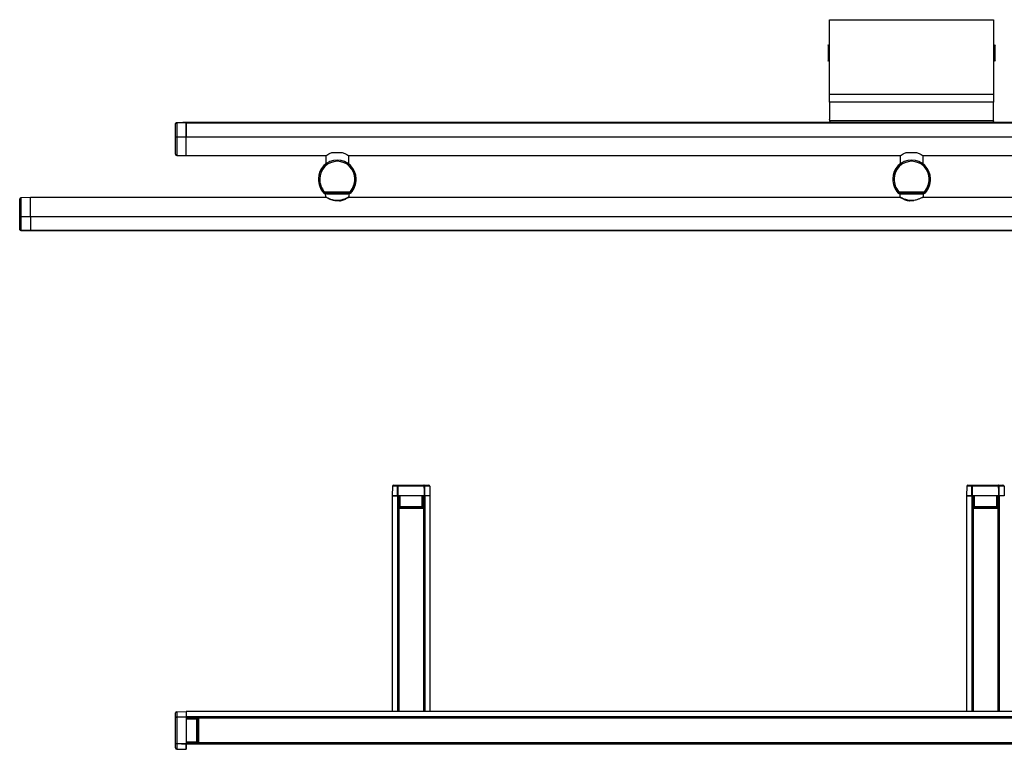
# Model space of a CAD drawing. Header units: millimetres. Extents: x 1218 to 2350, y 1510 to 2611.
# Tile 2 of 3: x 1218 to 1818, y 2167 to 2611. Entities that reach past the tile are written whole.
import ezdxf

# ---------------------------------------------------------------- set-up
doc = ezdxf.new("R2010")
doc.units = ezdxf.units.MM
doc.header["$LTSCALE"] = 10

msp = doc.modelspace()

# ---------------------------------------------------------------- linework, layer by layer
at = {"color": 7, "linetype": 'Continuous', "lineweight": 25}
for p, q in [((1711.41, 2565.72), (1711.41, 2611.07)), ((1711.41, 2611.07), (1811.41, 2611.07)), ((1811.41, 2611.07), (1811.41, 2565.72)), ((1710.51, 2595.77), (1710.51, 2585.77)), ((1711.41, 2594.57), (1711.03, 2594.57)), ((1711.03, 2586.97), (1711.03, 2594.57)), ((1811.79, 2594.57), (1811.41, 2594.57)), ((1811.79, 2594.57), (1811.79, 2589.31)), ((1812.31, 2588.85), (1812.31, 2595.77)), ((1711.03, 2586.97), (1711.41, 2586.97)), ((1811.41, 2586.97), (1811.79, 2586.97)), ((1811.79, 2589.31), (1811.79, 2586.97)), ((1812.31, 2585.77), (1812.31, 2588.85)), ((1711.41, 2565.72), (1811.41, 2565.72)), ((1711.41, 2560.9), (1711.41, 2565.72)), ((1811.41, 2565.72), (1811.41, 2560.9)), ((1811.41, 2560.9), (1711.41, 2560.9)), ((1711.41, 2560.9), (1711.41, 2550.37)), ((1811.41, 2550.37), (1811.41, 2560.9)), ((1711.53, 2549.41), (1711.42, 2550.26)), ((1811.29, 2549.41), (1811.4, 2550.26)), ((1312.91, 2539.79), (1312.91, 2547.65)), ((1313.6, 2548.35), (1319.41, 2548.46)), ((1313.6, 2548.29), (1313.6, 2539.79)), ((1319.41, 2548.46), (1324.49, 2548.37)), ((1319.41, 2548.39), (1319.41, 2539.79)), ((1711.85, 2548.37), (1319.41, 2548.37)), ((1319.41, 2548.28), (2343.41, 2548.28)), ((1319.41, 2539.79), (1319.41, 2548.28)), ((1326.41, 2548.46), (1711.85, 2548.46)), ((1326.41, 2548.37), (1326.41, 2548.46)), ((1811.29, 2549.41), (1711.53, 2549.41)), ((1711.55, 2549.15), (1711.53, 2549.41)), ((1711.53, 2549.41), (1711.55, 2549.15)), ((1711.74, 2548.78), (1711.55, 2549.15)), ((1711.85, 2548.37), (1711.85, 2548.77)), ((1711.85, 2548.37), (1712.01, 2548.37)), ((1810.82, 2548.37), (1712.01, 2548.37)), ((1810.98, 2548.37), (1810.82, 2548.37)), ((1810.98, 2548.37), (1810.98, 2548.77)), ((1810.98, 2548.46), (2336.41, 2548.46)), ((2343.41, 2548.37), (1810.98, 2548.37)), ((1811.27, 2549.15), (1811.09, 2548.78)), ((1811.29, 2549.41), (1811.27, 2549.15)), ((1312.91, 2529.09), (1312.91, 2539.79)), ((1312.91, 2539.79), (1313.6, 2539.79)), ((1313.6, 2539.79), (1319.41, 2539.79)), ((1313.6, 2539.79), (1313.6, 2528.39)), ((1319.41, 2539.79), (2343.41, 2539.79)), ((1319.41, 2528.29), (1319.41, 2539.79)), ((1313.6, 2528.39), (1319.41, 2528.29)), ((1319.41, 2528.29), (1404.49, 2528.29)), ((1404.41, 2528.23), (1404.41, 2523.68)), ((1408.41, 2530.18), (1414.41, 2530.18)), ((1418.33, 2528.29), (1754.49, 2528.29)), ((1418.41, 2523.68), (1418.41, 2528.23)), ((1754.41, 2528.23), (1754.41, 2523.68)), ((1758.41, 2530.18), (1764.41, 2530.18)), ((1768.33, 2528.29), (2104.49, 2528.29)), ((1768.41, 2523.68), (1768.41, 2528.23)), ((1404.41, 2523.68), (1405.09, 2523.68)), ((1407.41, 2524.89), (1407.41, 2524.86)), ((1415.41, 2524.86), (1415.41, 2524.87)), ((1417.74, 2523.68), (1418.41, 2523.68)), ((1754.41, 2523.68), (1755.09, 2523.68)), ((1757.41, 2524.89), (1757.41, 2524.86)), ((1765.41, 2524.86), (1765.41, 2524.87)), ((1767.74, 2523.68), (1768.41, 2523.68)), ((1400.01, 2514.08), (1399.91, 2514.08)), ((1400.71, 2514.08), (1400.01, 2514.08)), ((1422.11, 2514.08), (1422.81, 2514.08)), ((1422.81, 2514.08), (1422.91, 2514.08)), ((1750.01, 2514.08), (1749.91, 2514.08)), ((1750.71, 2514.08), (1750.01, 2514.08)), ((1772.11, 2514.08), (1772.81, 2514.08)), ((1772.81, 2514.08), (1772.91, 2514.08)), ((1224.41, 2502.74), (1218.6, 2502.64)), ((1218.6, 2502.64), (1218.6, 2491.24)), ((1404.65, 2502.74), (1224.41, 2502.74)), ((1224.41, 2491.24), (1224.41, 2502.74)), ((1404.55, 2505.41), (1403.31, 2505.41)), ((1419.46, 2505.51), (1403.36, 2505.51)), ((1403.59, 2506.21), (1419.23, 2506.21)), ((1403.66, 2504.91), (1403.69, 2505.41)), ((1404.86, 2504.91), (1403.66, 2504.91)), ((1404.16, 2504.91), (1404.19, 2503.2)), ((1418.27, 2505.41), (1404.55, 2505.41)), ((1404.86, 2505.41), (1404.86, 2504.91)), ((1404.86, 2504.91), (1417.96, 2504.91)), ((1417.96, 2504.91), (1417.96, 2505.41)), ((1419.16, 2504.91), (1417.96, 2504.91)), ((1754.68, 2502.74), (1418.14, 2502.74)), ((1419.51, 2505.41), (1418.27, 2505.41)), ((1418.63, 2503.22), (1418.66, 2504.91)), ((1419.13, 2505.41), (1419.16, 2504.91)), ((1754.55, 2505.41), (1753.31, 2505.41)), ((1769.46, 2505.51), (1753.36, 2505.51)), ((1753.59, 2506.21), (1769.23, 2506.21)), ((1753.66, 2504.91), (1753.69, 2505.41)), ((1754.86, 2504.91), (1753.66, 2504.91)), ((1754.16, 2504.91), (1754.19, 2503.22)), ((1754.19, 2503.22), (1754.19, 2503.2)), ((1768.27, 2505.41), (1754.55, 2505.41)), ((1754.86, 2505.41), (1754.86, 2504.91)), ((1754.86, 2504.91), (1767.96, 2504.91)), ((1767.96, 2504.91), (1767.96, 2505.41)), ((1769.16, 2504.91), (1767.96, 2504.91)), ((2248.41, 2502.74), (1768.03, 2502.74)), ((1769.51, 2505.41), (1768.27, 2505.41)), ((1768.63, 2503.2), (1768.66, 2504.91)), ((1769.13, 2505.41), (1769.16, 2504.91)), ((1217.91, 2491.24), (1217.91, 2501.94)), ((1410.06, 2501.1), (1412.76, 2501.1)), ((1412.7, 2500.71), (1410.13, 2500.71)), ((1760.06, 2501.1), (1762.76, 2501.1)), ((1762.7, 2500.71), (1760.13, 2500.71)), ((1217.91, 2491.24), (1218.6, 2491.24)), ((1217.91, 2483.37), (1217.91, 2491.24)), ((1218.6, 2491.24), (1224.41, 2491.24)), ((1218.6, 2491.24), (1218.6, 2482.74)), ((1224.41, 2491.24), (2248.41, 2491.24)), ((1224.41, 2491.24), (1224.41, 2482.75)), ((1224.41, 2491.24), (1224.41, 2482.64)), ((1224.41, 2482.57), (1218.6, 2482.67)), ((1224.41, 2482.75), (2248.41, 2482.75)), ((1224.41, 2482.66), (2248.41, 2482.66)), ((1229.49, 2482.66), (1224.41, 2482.57)), ((1231.91, 2482.66), (1231.91, 2482.57)), ((1231.91, 2482.57), (2240.91, 2482.57)), ((1445.01, 2326.88), (1444.91, 2321.07)), ((1448.21, 2326.88), (1445.01, 2326.88)), ((1445.71, 2327.57), (1448.59, 2327.57)), ((1464.46, 2326.88), (1448.36, 2326.88)), ((1448.59, 2327.57), (1464.23, 2327.57)), ((1464.23, 2327.57), (1467.11, 2327.57)), ((1467.81, 2326.88), (1464.61, 2326.88)), ((1467.81, 2326.88), (1467.91, 2321.07)), ((1795.01, 2326.88), (1794.91, 2321.07)), ((1798.21, 2326.88), (1795.01, 2326.88)), ((1795.71, 2327.57), (1798.59, 2327.57)), ((1814.46, 2326.88), (1798.36, 2326.88)), ((1798.59, 2327.57), (1814.23, 2327.57)), ((1814.23, 2327.57), (1817.11, 2327.57)), ((1817.81, 2326.88), (1814.61, 2326.88)), ((1817.81, 2326.88), (1817.91, 2321.07)), ((1444.91, 2321.07), (1444.91, 2189.57)), ((1444.91, 2321.07), (1448.07, 2321.07)), ((1448.16, 2321.07), (1444.91, 2321.07)), ((1448.07, 2321.07), (1448.07, 2189.57)), ((1449.55, 2321.07), (1448.31, 2321.07)), ((1448.51, 2321.07), (1448.51, 2189.57)), ((1448.71, 2313.57), (1448.71, 2321.07)), ((1448.71, 2321.07), (1448.71, 2313.57)), ((1448.71, 2321.07), (1448.71, 2313.57)), ((1448.8, 2321.07), (1448.92, 2314.56)), ((1448.86, 2317.75), (1448.86, 2313.57)), ((1448.86, 2317.06), (1448.87, 2317.06)), ((1448.88, 2316.57), (1448.86, 2316.57)), ((1463.27, 2321.07), (1449.55, 2321.07)), ((1449.55, 2321.07), (1449.55, 2314.56)), ((1464.51, 2321.07), (1463.27, 2321.07)), ((1463.27, 2314.56), (1463.27, 2321.07)), ((1463.91, 2314.56), (1464.02, 2321.07)), ((1463.96, 2316.57), (1463.94, 2316.57)), ((1463.95, 2317.06), (1463.96, 2317.06)), ((1463.96, 2317.75), (1463.96, 2313.57)), ((1464.11, 2321.07), (1464.11, 2313.57)), ((1464.11, 2321.07), (1464.11, 2313.57)), ((1464.11, 2321.07), (1464.11, 2313.57)), ((1464.31, 2321.07), (1464.31, 2189.57)), ((1464.66, 2321.07), (1464.51, 2321.07)), ((1467.91, 2321.07), (1464.66, 2321.07)), ((1467.91, 2321.07), (1464.75, 2321.07)), ((1464.75, 2321.07), (1464.75, 2189.57)), ((1467.91, 2321.07), (1467.91, 2189.57)), ((1798.16, 2321.07), (1794.91, 2321.07)), ((1794.91, 2321.07), (1794.91, 2189.57)), ((1794.91, 2321.07), (1798.07, 2321.07)), ((1798.07, 2321.07), (1798.07, 2189.57)), ((1799.55, 2321.07), (1798.31, 2321.07)), ((1798.51, 2321.07), (1798.51, 2189.57)), ((1798.71, 2313.57), (1798.71, 2321.07)), ((1798.71, 2321.07), (1798.71, 2313.57)), ((1798.71, 2321.07), (1798.71, 2313.57)), ((1798.8, 2321.07), (1798.92, 2314.56)), ((1798.86, 2317.75), (1798.86, 2313.57)), ((1798.86, 2317.06), (1798.87, 2317.06)), ((1798.88, 2316.57), (1798.86, 2316.57)), ((1813.27, 2321.07), (1799.55, 2321.07)), ((1799.55, 2321.07), (1799.55, 2314.56)), ((1814.51, 2321.07), (1813.27, 2321.07)), ((1813.27, 2314.56), (1813.27, 2321.07)), ((1813.91, 2314.56), (1814.02, 2321.07)), ((1813.96, 2316.57), (1813.94, 2316.57)), ((1813.95, 2317.06), (1813.96, 2317.06)), ((1813.96, 2317.75), (1813.96, 2313.57)), ((1814.11, 2321.07), (1814.11, 2313.57)), ((1814.11, 2321.07), (1814.11, 2313.57)), ((1814.11, 2321.07), (1814.11, 2313.57)), ((1814.31, 2321.07), (1814.31, 2189.57)), ((1814.66, 2321.07), (1814.51, 2321.07)), ((1817.91, 2321.07), (1814.66, 2321.07)), ((1817.91, 2321.07), (1814.75, 2321.07)), ((1814.75, 2321.07), (1814.75, 2189.57)), ((1448.66, 2313.57), (1448.66, 2189.57)), ((1448.66, 2313.57), (1448.86, 2313.57)), ((1448.86, 2313.57), (1463.96, 2313.57)), ((1448.86, 2313.57), (1448.86, 2189.57)), ((1448.92, 2314.56), (1449.55, 2314.56)), ((1449.55, 2314.07), (1449.42, 2314.07)), ((1449.55, 2314.56), (1463.27, 2314.56)), ((1449.55, 2314.07), (1449.55, 2314.56)), ((1463.27, 2314.07), (1449.55, 2314.07)), ((1450.66, 2314.07), (1450.66, 2313.57)), ((1450.86, 2314.07), (1450.86, 2313.57)), ((1451.03, 2314.07), (1451.04, 2313.61)), ((1451.04, 2313.57), (1451.04, 2313.61)), ((1451.1, 2314.07), (1451.1, 2313.57)), ((1451.54, 2313.59), (1451.53, 2314.07)), ((1452.77, 2313.59), (1451.54, 2313.59)), ((1451.54, 2313.59), (1451.54, 2313.57)), ((1452.77, 2313.59), (1452.77, 2314.07)), ((1460.05, 2314.07), (1460.05, 2313.59)), ((1461.28, 2313.59), (1460.05, 2313.59)), ((1461.3, 2314.07), (1461.28, 2313.59)), ((1461.28, 2313.57), (1461.28, 2313.59)), ((1461.72, 2314.07), (1461.72, 2313.57)), ((1461.78, 2313.61), (1461.79, 2314.07)), ((1461.78, 2313.61), (1461.78, 2313.57)), ((1461.96, 2314.07), (1461.96, 2313.57)), ((1462.16, 2314.07), (1462.16, 2313.57)), ((1463.27, 2314.07), (1463.27, 2314.56)), ((1463.27, 2314.56), (1463.91, 2314.56)), ((1463.41, 2314.07), (1463.27, 2314.07)), ((1464.16, 2313.57), (1463.96, 2313.57)), ((1463.96, 2313.57), (1463.96, 2189.57)), ((1464.16, 2189.57), (1464.16, 2313.57)), ((1798.66, 2313.57), (1798.66, 2189.57)), ((1798.66, 2313.57), (1798.86, 2313.57)), ((1798.86, 2313.57), (1813.96, 2313.57)), ((1798.86, 2313.57), (1798.86, 2189.57)), ((1798.92, 2314.56), (1799.55, 2314.56)), ((1799.55, 2314.07), (1799.42, 2314.07)), ((1799.55, 2314.56), (1813.27, 2314.56)), ((1799.55, 2314.07), (1799.55, 2314.56)), ((1813.27, 2314.07), (1799.55, 2314.07)), ((1800.66, 2314.07), (1800.66, 2313.57)), ((1800.86, 2314.07), (1800.86, 2313.57)), ((1801.03, 2314.07), (1801.04, 2313.61)), ((1801.04, 2313.57), (1801.04, 2313.61)), ((1801.1, 2314.07), (1801.1, 2313.57)), ((1801.54, 2313.59), (1801.53, 2314.07)), ((1802.77, 2313.59), (1801.54, 2313.59)), ((1801.54, 2313.59), (1801.54, 2313.57)), ((1802.77, 2313.59), (1802.77, 2314.07)), ((1810.05, 2314.07), (1810.05, 2313.59)), ((1811.28, 2313.59), (1810.05, 2313.59)), ((1811.3, 2314.07), (1811.28, 2313.59)), ((1811.28, 2313.57), (1811.28, 2313.59)), ((1811.72, 2314.07), (1811.72, 2313.57)), ((1811.78, 2313.61), (1811.79, 2314.07)), ((1811.78, 2313.61), (1811.78, 2313.57)), ((1811.96, 2314.07), (1811.96, 2313.57)), ((1812.16, 2314.07), (1812.16, 2313.57)), ((1813.27, 2314.07), (1813.27, 2314.56)), ((1813.27, 2314.56), (1813.91, 2314.56)), ((1813.41, 2314.07), (1813.27, 2314.07)), ((1814.16, 2313.57), (1813.96, 2313.57)), ((1813.96, 2313.57), (1813.96, 2189.57)), ((1814.16, 2189.57), (1814.16, 2313.57)), ((1312.91, 2185.89), (1312.91, 2188.77)), ((1312.91, 2170.24), (1312.91, 2185.89)), ((1313.6, 2189.46), (1319.41, 2189.57)), ((1313.6, 2189.46), (1313.6, 2186.27)), ((1313.6, 2186.12), (1313.6, 2170.02)), ((2093.41, 2189.57), (1319.41, 2189.57)), ((1319.41, 2189.57), (1319.41, 2186.41)), ((1319.41, 2189.57), (1319.41, 2186.31)), ((2093.41, 2186.41), (1319.41, 2186.41)), ((1319.41, 2186.31), (1319.41, 2186.16)), ((1319.41, 2186.16), (1319.41, 2184.92)), ((2093.41, 2185.97), (1319.41, 2185.97)), ((1319.41, 2185.77), (1326.91, 2185.77)), ((1326.91, 2185.77), (1319.41, 2185.77)), ((1325.92, 2185.56), (1319.41, 2185.67)), ((1319.41, 2184.92), (1319.41, 2171.21)), ((1325.92, 2184.92), (1319.41, 2184.92)), ((1326.91, 2185.62), (1322.73, 2185.62)), ((1323.42, 2185.6), (1323.42, 2185.62)), ((1323.91, 2185.62), (1323.91, 2185.6)), ((1325.92, 2184.92), (1325.92, 2185.56)), ((1325.92, 2171.21), (1325.92, 2184.92)), ((1326.41, 2184.92), (1325.92, 2184.92)), ((1326.41, 2185.06), (1326.41, 2184.92)), ((1326.41, 2184.92), (1326.41, 2171.21)), ((2085.91, 2185.82), (1326.91, 2185.82)), ((1326.91, 2185.82), (1326.91, 2185.62)), ((2085.91, 2185.62), (1326.91, 2185.62)), ((1326.91, 2185.62), (1326.91, 2170.52)), ((1326.91, 2183.82), (1326.41, 2183.82)), ((1326.91, 2183.62), (1326.41, 2183.62)), ((1326.87, 2183.44), (1326.41, 2183.44)), ((1326.41, 2182.95), (1326.89, 2182.94)), ((1326.41, 2181.7), (1326.89, 2181.7)), ((1326.87, 2183.44), (1326.91, 2183.44)), ((1326.89, 2182.94), (1326.89, 2181.7)), ((1326.91, 2182.94), (1326.89, 2182.94)), ((1326.89, 2174.43), (1326.41, 2174.43)), ((1326.89, 2173.2), (1326.41, 2173.18)), ((1326.41, 2172.69), (1326.87, 2172.7)), ((1326.91, 2172.52), (1326.41, 2172.52)), ((1326.91, 2172.32), (1326.41, 2172.32)), ((1326.91, 2172.7), (1326.87, 2172.7)), ((1326.89, 2174.43), (1326.89, 2173.2)), ((1326.89, 2173.2), (1326.91, 2173.2)), ((1312.91, 2167.37), (1312.91, 2170.24)), ((1313.6, 2169.87), (1313.6, 2166.67)), ((1313.6, 2166.67), (1319.41, 2166.57)), ((1319.41, 2171.21), (1319.41, 2169.97)), ((1319.41, 2171.21), (1325.92, 2171.21)), ((1319.41, 2170.46), (1325.92, 2170.57)), ((1326.91, 2170.37), (1319.41, 2170.37)), ((1326.91, 2170.37), (1319.41, 2170.37)), ((2093.41, 2170.16), (1319.41, 2170.16)), ((1319.41, 2169.82), (1319.41, 2169.97)), ((1319.41, 2169.82), (1319.41, 2166.57)), ((2093.41, 2169.73), (1319.41, 2169.73)), ((1319.41, 2166.57), (1319.41, 2169.73)), ((1326.91, 2170.52), (1322.73, 2170.52)), ((1323.42, 2170.52), (1323.42, 2170.53)), ((1323.91, 2170.54), (1323.91, 2170.52)), ((1326.41, 2171.21), (1325.92, 2171.21)), ((1325.92, 2170.57), (1325.92, 2171.21)), ((1326.41, 2171.21), (1326.41, 2171.07)), ((2085.91, 2170.52), (1326.91, 2170.52)), ((1326.91, 2170.32), (1326.91, 2170.52)), ((1326.91, 2170.32), (2085.91, 2170.32))]:
    msp.add_line(p, q, dxfattribs=at)
at = {"color": 7, "linetype": 'Continuous', "lineweight": 25, "flags": 128}
for points in [[(1319.41, 2548.39), (1319.01, 2548.38), (1317.41, 2548.35), (1313.6, 2548.29)], [(1403.36, 2505.51), (1403.34, 2505.46), (1403.31, 2505.41)], [(1419.51, 2505.41), (1419.49, 2505.46), (1419.46, 2505.51)], [(1753.36, 2505.51), (1753.34, 2505.46), (1753.31, 2505.41)], [(1769.51, 2505.41), (1769.49, 2505.46), (1769.46, 2505.51)], [(1218.6, 2482.74), (1219, 2482.73), (1220.6, 2482.71), (1224.41, 2482.64)], [(1448.16, 2321.07), (1448.17, 2321.47), (1448.18, 2323.07), (1448.21, 2326.88)], [(1448.36, 2326.88), (1448.34, 2323.97), (1448.31, 2321.07)], [(1464.51, 2321.07), (1464.49, 2323.97), (1464.46, 2326.88)], [(1464.61, 2326.88), (1464.62, 2326.48), (1464.63, 2324.88), (1464.66, 2321.07)], [(1798.16, 2321.07), (1798.17, 2321.47), (1798.18, 2323.07), (1798.21, 2326.88)], [(1798.36, 2326.88), (1798.34, 2323.97), (1798.31, 2321.07)], [(1814.51, 2321.07), (1814.49, 2323.97), (1814.46, 2326.88)], [(1814.61, 2326.88), (1814.62, 2326.48), (1814.63, 2324.88), (1814.66, 2321.07)], [(1313.6, 2186.27), (1314, 2186.27), (1315.6, 2186.28), (1319.41, 2186.31)], [(1319.41, 2186.16), (1316.51, 2186.14), (1313.6, 2186.12)], [(1313.6, 2170.02), (1316.51, 2169.99), (1319.41, 2169.97)], [(1319.41, 2169.82), (1319.01, 2169.82), (1317.41, 2169.84), (1313.6, 2169.87)]]:
    msp.add_lwpolyline(points, dxfattribs=at)
at = {"color": 7, "linetype": 'Continuous', "lineweight": 25}
for centre, radius, start, end in [((1700.63, 2590.77), 11.08, 20.06353, 26.82773), ((1822.2, 2590.77), 11.08, 153.17227, 159.93647), ((1700.63, 2590.77), 11.08, 333.17227, 339.93647), ((1822.2, 2590.77), 11.08, 200.06353, 206.82773), ((1712.24, 2550.37), 0.825, 180.00212, 187.37675), ((1810.59, 2550.37), 0.825, 352.62325, 359.99788), ((1314.96, 2548.32), 1.37, 178.56997, 181.43003), ((1313.61, 2529.09), 0.7, 180, 269), ((1411.41, 2514.08), 11.5, 360, 180), ((1411.41, 2514.08), 11.4, 0, 180), ((1411.41, 2514.08), 10.7, 0, 180), ((1761.41, 2514.08), 11.5, 0, 180), ((1761.41, 2514.08), 11.4, 0, 180), ((1761.41, 2514.08), 10.7, 0, 180), ((1412.91, 2514.08), 13, 180, 220.80164), ((1412.91, 2514.08), 13, 180, 221.43115), ((1412.91, 2514.08), 12.9, 180, 221.22494), ((1412.91, 2514.08), 12.2, 180, 220.16888), ((1409.91, 2514.08), 12.2, 319.83112, 0), ((1409.91, 2514.08), 12.9, 318.77506, 0), ((1409.91, 2514.08), 13, 318.56885, 0), ((1409.91, 2514.08), 13, 319.19836, 360), ((1762.91, 2514.08), 13, 180, 221.43115), ((1762.91, 2514.08), 13, 180, 220.80164), ((1762.91, 2514.08), 12.9, 180, 221.22494), ((1762.91, 2514.08), 12.2, 180, 220.16888), ((1759.91, 2514.08), 12.2, 319.83112, 0), ((1759.91, 2514.08), 12.9, 318.77506, 0), ((1759.91, 2514.08), 13, 318.56885, 0), ((1759.91, 2514.08), 13, 319.19836, 0), ((1218.61, 2501.94), 0.7, 91, 180), ((1462.06, 2479.31), 64.44, 155.95102, 156.05028), ((1403.36, 2505.71), 0.2, 221.23318, 269.99177), ((1404.59, 2503.26), 0.4, 187.77694, 239.36764), ((1419.46, 2505.71), 0.2, 270.00823, 318.76682), ((1360.9, 2479.37), 64.3, 23.94961, 24.04909), ((1812.06, 2479.31), 64.44, 155.95102, 156.05028), ((1753.36, 2505.71), 0.2, 221.23318, 269.99177), ((1768.23, 2503.26), 0.4, 300.63236, 351.59417), ((1769.46, 2505.71), 0.2, 270.00823, 318.76682), ((1710.9, 2479.37), 64.3, 23.94961, 24.04909), ((1410.13, 2500.9), 0.193, 262.33362, 269.99953), ((1412.7, 2500.9), 0.193, 270.00047, 277.66638), ((1760.13, 2500.9), 0.193, 262.33362, 269.99953), ((1762.7, 2500.9), 0.193, 270.00047, 277.66638), ((1219.96, 2482.71), 1.37, 178.56997, 181.43003), ((1445.71, 2326.87), 0.7, 90, 179), ((1448.29, 2318.74), 8.14, 89.47073, 90.52927), ((1464.54, 2318.74), 8.14, 89.47073, 90.52927), ((1467.11, 2326.87), 0.7, 1, 90), ((1795.71, 2326.87), 0.7, 90, 179), ((1798.29, 2318.74), 8.14, 89.47073, 90.52927), ((1814.54, 2318.74), 8.14, 89.47073, 90.52927), ((1817.11, 2326.87), 0.7, 1, 90), ((1449.42, 2314.57), 0.5, 181, 270), ((1451.38, 2316), 2.41, 262.04161, 273.96204), ((1461.45, 2316), 2.41, 266.03796, 277.95839), ((1463.41, 2314.57), 0.5, 270, 359), ((1799.42, 2314.57), 0.5, 181, 270), ((1801.38, 2316), 2.41, 262.04161, 273.96204), ((1811.45, 2316), 2.41, 266.03796, 277.95839), ((1813.41, 2314.57), 0.5, 270, 359), ((1313.61, 2188.77), 0.7, 91, 180), ((1321.74, 2186.19), 8.14, 179.47073, 180.52927), ((1325.91, 2185.06), 0.5, 0, 89), ((1324.48, 2183.1), 2.41, 356.03796, 7.95839), ((1324.48, 2173.03), 2.41, 352.04161, 3.96204), ((1313.61, 2167.37), 0.7, 180, 269), ((1321.74, 2169.94), 8.14, 179.47073, 180.52927), ((1325.91, 2171.07), 0.5, 271, 0)]:
    msp.add_arc(centre, radius, start, end, dxfattribs=at)
for points, knots in [([(1312.91, 2547.65), (1312.91, 2547.66), (1312.91, 2547.66), (1312.91, 2547.68), (1312.91, 2547.72), (1312.92, 2547.8), (1312.96, 2547.95), (1313.07, 2548.11), (1313.22, 2548.25), (1313.4, 2548.33), (1313.53, 2548.35), (1313.6, 2548.35)], [0, 0, 0, 0, 0.005218, 0.022182, 0.048808, 0.108083, 0.247391, 0.49067, 0.626279, 0.824736, 1, 1, 1, 1]), ([(1313.6, 2548.29), (1313.53, 2548.28), (1313.4, 2548.27), (1313.22, 2548.19), (1313.07, 2548.06), (1312.96, 2547.92), (1312.92, 2547.78), (1312.91, 2547.71), (1312.91, 2547.68), (1312.91, 2547.66), (1312.91, 2547.66), (1312.91, 2547.65)], [0, 0, 0, 0, 0.175209, 0.373653, 0.509284, 0.752625, 0.891418, 0.950852, 0.97764, 0.994784, 1, 1, 1, 1]), ([(1319.41, 2548.46), (1319.41, 2548.45), (1319.41, 2548.45), (1319.41, 2548.42), (1319.41, 2548.4), (1319.41, 2548.39)], [0, 0, 0, 0, 0.397704, 0.795408, 1, 1, 1, 1]), ([(1712.01, 2548.37), (1712, 2548.38), (1711.99, 2548.4), (1711.94, 2548.55), (1711.87, 2548.67), (1711.8, 2548.75), (1711.76, 2548.77), (1711.74, 2548.78)], [0, 0, 0, 0, 0.378986, 0.667718, 0.870041, 0.942401, 1, 1, 1, 1]), ([(1811.09, 2548.78), (1811.07, 2548.77), (1811.02, 2548.75), (1810.95, 2548.67), (1810.88, 2548.55), (1810.84, 2548.4), (1810.82, 2548.38), (1810.82, 2548.37)], [0, 0, 0, 0, 0.057599, 0.129959, 0.332282, 0.621015, 1, 1, 1, 1]), ([(1404.49, 2528.23), (1404.48, 2528.22), (1404.46, 2528.21), (1405.09, 2528.61), (1406.28, 2529.29), (1407.53, 2529.88), (1408.32, 2530.15), (1408.41, 2530.18)], [0, 0, 0, 0, 0.151935, 0.396407, 0.659539, 0.962525, 1, 1, 1, 1]), ([(1414.41, 2530.18), (1415.12, 2529.9), (1416.54, 2529.33), (1417.81, 2528.56), (1418.42, 2528.18), (1418.35, 2528.22), (1418.33, 2528.23)], [0, 0, 0, 0, 0.318637, 0.637306, 0.894384, 1, 1, 1, 1]), ([(1754.49, 2528.23), (1754.48, 2528.22), (1754.46, 2528.21), (1755.09, 2528.61), (1756.28, 2529.29), (1757.53, 2529.88), (1758.32, 2530.15), (1758.41, 2530.18)], [0, 0, 0, 0, 0.151935, 0.396407, 0.659539, 0.962525, 1, 1, 1, 1]), ([(1764.41, 2530.18), (1765.12, 2529.9), (1766.54, 2529.33), (1767.81, 2528.56), (1768.42, 2528.18), (1768.35, 2528.22), (1768.33, 2528.23)], [0, 0, 0, 0, 0.318637, 0.637306, 0.894384, 1, 1, 1, 1]), ([(1403.31, 2505.41), (1403.29, 2505.41), (1403.25, 2505.41), (1403.2, 2505.44), (1403.17, 2505.47), (1403.16, 2505.47)], [0, 0, 0, 0, 0.397704, 0.795408, 1, 1, 1, 1]), ([(1403.21, 2505.58), (1403.21, 2505.58), (1403.22, 2505.59), (1403.27, 2505.67), (1403.34, 2505.8), (1403.43, 2505.94), (1403.51, 2506.08), (1403.56, 2506.15), (1403.58, 2506.18), (1403.58, 2506.2), (1403.59, 2506.21), (1403.59, 2506.21)], [0, 0, 0, 0, 0.175209, 0.373653, 0.509284, 0.752625, 0.891418, 0.950852, 0.97764, 0.994784, 1, 1, 1, 1]), ([(1403.59, 2506.21), (1403.59, 2506.21), (1403.59, 2506.2), (1403.58, 2506.18), (1403.57, 2506.14), (1403.54, 2506.07), (1403.49, 2505.91), (1403.44, 2505.75), (1403.4, 2505.62), (1403.37, 2505.53), (1403.36, 2505.51), (1403.36, 2505.51)], [0, 0, 0, 0, 0.005218, 0.022182, 0.048808, 0.108083, 0.247391, 0.49067, 0.626279, 0.824736, 1, 1, 1, 1]), ([(1404.27, 2503.21), (1404.25, 2503.21), (1404.21, 2503.24), (1404.82, 2502.9), (1406.03, 2502.3), (1407.79, 2501.54), (1409.32, 2501.24), (1410.06, 2501.1)], [0, 0, 0, 0, 0.103896, 0.311391, 0.52655, 0.771095, 1, 1, 1, 1]), ([(1410.13, 2500.81), (1409.43, 2500.94), (1407.99, 2501.2), (1406.33, 2501.94), (1405.19, 2502.52), (1404.61, 2502.85), (1404.65, 2502.82), (1404.66, 2502.81)], [0, 0, 0, 0, 0.229635, 0.476876, 0.692097, 0.897578, 1, 1, 1, 1]), ([(1412.72, 2500.71), (1412.74, 2500.71), (1413.2, 2500.74), (1414.08, 2500.97), (1415.31, 2501.35), (1416.42, 2501.83), (1417.35, 2502.29), (1418.02, 2502.67), (1418.34, 2502.85), (1418.42, 2502.9), (1418.43, 2502.91), (1418.44, 2502.91), (1418.44, 2502.92), (1418.45, 2502.92), (1418.46, 2502.93), (1418.48, 2502.95), (1418.52, 2502.98), (1418.57, 2503.04), (1418.62, 2503.13), (1418.62, 2503.19), (1418.62, 2503.22)], [0, 0, 0, 0, 0.0039257, 0.1385394, 0.2765855, 0.4229671, 0.5735744, 0.7215755, 0.8629479, 0.9303649, 0.9491883, 0.9586756, 0.9631496, 0.9643788, 0.9655148, 0.9680925, 0.9724084, 0.9811264, 0.9911717, 1, 1, 1, 1]), ([(1412.76, 2501.1), (1412.93, 2501.12), (1413.75, 2501.24), (1415.22, 2501.64), (1416.97, 2502.37), (1417.99, 2502.9), (1418.54, 2503.2), (1418.57, 2503.21), (1418.59, 2503.22)], [0, 0, 0, 0, 0.051716, 0.249016, 0.478862, 0.73886, 0.830086, 1, 1, 1, 1]), ([(1419.46, 2505.51), (1419.46, 2505.51), (1419.46, 2505.53), (1419.43, 2505.62), (1419.38, 2505.75), (1419.33, 2505.91), (1419.28, 2506.07), (1419.25, 2506.14), (1419.24, 2506.18), (1419.24, 2506.2), (1419.23, 2506.21), (1419.23, 2506.21)], [0, 0, 0, 0, 0.175264, 0.373721, 0.50933, 0.752609, 0.891917, 0.951192, 0.977818, 0.994782, 1, 1, 1, 1]), ([(1419.23, 2506.21), (1419.23, 2506.21), (1419.24, 2506.2), (1419.25, 2506.18), (1419.27, 2506.15), (1419.31, 2506.08), (1419.39, 2505.94), (1419.48, 2505.8), (1419.56, 2505.67), (1419.6, 2505.59), (1419.61, 2505.58), (1419.61, 2505.58)], [0, 0, 0, 0, 0.005216, 0.02236, 0.049148, 0.108582, 0.247375, 0.490716, 0.626347, 0.824791, 1, 1, 1, 1]), ([(1419.66, 2505.47), (1419.64, 2505.46), (1419.61, 2505.43), (1419.55, 2505.41), (1419.52, 2505.41), (1419.51, 2505.41)], [0, 0, 0, 0, 0.397704, 0.795408, 1, 1, 1, 1]), ([(1753.31, 2505.41), (1753.29, 2505.41), (1753.25, 2505.41), (1753.2, 2505.44), (1753.17, 2505.47), (1753.16, 2505.47)], [0, 0, 0, 0, 0.397704, 0.795408, 1, 1, 1, 1]), ([(1753.21, 2505.58), (1753.21, 2505.58), (1753.22, 2505.59), (1753.27, 2505.67), (1753.34, 2505.8), (1753.43, 2505.94), (1753.51, 2506.08), (1753.56, 2506.15), (1753.58, 2506.18), (1753.58, 2506.2), (1753.59, 2506.21), (1753.59, 2506.21)], [0, 0, 0, 0, 0.175209, 0.373653, 0.509284, 0.752625, 0.891418, 0.950852, 0.97764, 0.994784, 1, 1, 1, 1]), ([(1753.59, 2506.21), (1753.59, 2506.21), (1753.59, 2506.2), (1753.58, 2506.18), (1753.57, 2506.14), (1753.54, 2506.07), (1753.49, 2505.91), (1753.44, 2505.75), (1753.4, 2505.62), (1753.37, 2505.53), (1753.36, 2505.51), (1753.36, 2505.51)], [0, 0, 0, 0, 0.005218, 0.022182, 0.048808, 0.108083, 0.247391, 0.49067, 0.626279, 0.824736, 1, 1, 1, 1]), ([(1754.19, 2503.23), (1754.19, 2503.22), (1754.19, 2503.18), (1754.21, 2503.12), (1754.25, 2503.04), (1754.29, 2502.99), (1754.33, 2502.95), (1754.36, 2502.93), (1754.37, 2502.92), (1754.37, 2502.92), (1754.38, 2502.92), (1754.38, 2502.91), (1754.39, 2502.91), (1754.39, 2502.91), (1754.45, 2502.87), (1754.49, 2502.85)], [0, 0, 0, 0, 0.0140288, 0.0869105, 0.1484238, 0.1988243, 0.2374368, 0.2625938, 0.2715095, 0.278134, 0.2864331, 0.301274, 0.3393378, 0.5187079, 1, 1, 1, 1]), ([(1754.24, 2503.22), (1754.22, 2503.23), (1754.16, 2503.27), (1754.29, 2503.2), (1754.37, 2503.15)], [0, 0, 0, 0, 0.294119, 1, 1, 1, 1]), ([(1754.37, 2503.15), (1754.44, 2503.11), (1754.61, 2503.02), (1755.57, 2502.51), (1757.19, 2501.79), (1758.85, 2501.27), (1759.89, 2501.13), (1760.06, 2501.1)], [0, 0, 0, 0, 0.136244, 0.374366, 0.641414, 0.938256, 1, 1, 1, 1]), ([(1754.49, 2502.85), (1754.49, 2502.85), (1754.54, 2502.82), (1754.82, 2502.66), (1755.41, 2502.33), (1756.28, 2501.89), (1757.38, 2501.4), (1758.64, 2501), (1759.58, 2500.75), (1760.06, 2500.72), (1760.1, 2500.72)], [0, 0, 0, 0, 0.005543, 0.153456, 0.314074, 0.479563, 0.653517, 0.832534, 0.986767, 1, 1, 1, 1]), ([(1754.53, 2502.83), (1754.54, 2502.82), (1754.56, 2502.81), (1754.63, 2502.77), (1754.66, 2502.76)], [0, 0, 0, 0, 0.669989, 1, 1, 1, 1]), ([(1762.76, 2501.1), (1763.28, 2501.19), (1764.5, 2501.4), (1766.24, 2502.04), (1767.71, 2502.74), (1768.35, 2503.09), (1768.6, 2503.23), (1768.57, 2503.22), (1768.55, 2503.21)], [0, 0, 0, 0, 0.161363, 0.374326, 0.625478, 0.845847, 0.895898, 1, 1, 1, 1]), ([(1768.14, 2502.74), (1768.22, 2502.79), (1768.37, 2502.87), (1768.42, 2502.9), (1768.43, 2502.91), (1768.44, 2502.91), (1768.44, 2502.92), (1768.45, 2502.92), (1768.46, 2502.93), (1768.48, 2502.95), (1768.52, 2502.97), (1768.53, 2503), (1768.54, 2503.01)], [0, 0, 0, 0, 0.413051, 0.758497, 0.854948, 0.903561, 0.926486, 0.932784, 0.938605, 0.951813, 0.973928, 1, 1, 1, 1]), ([(1769.46, 2505.51), (1769.46, 2505.51), (1769.46, 2505.53), (1769.43, 2505.62), (1769.38, 2505.75), (1769.33, 2505.91), (1769.28, 2506.07), (1769.25, 2506.14), (1769.24, 2506.18), (1769.24, 2506.2), (1769.23, 2506.21), (1769.23, 2506.21)], [0, 0, 0, 0, 0.175264, 0.373721, 0.50933, 0.752609, 0.891917, 0.951192, 0.977818, 0.994782, 1, 1, 1, 1]), ([(1769.23, 2506.21), (1769.23, 2506.21), (1769.24, 2506.2), (1769.25, 2506.18), (1769.27, 2506.15), (1769.31, 2506.08), (1769.39, 2505.94), (1769.48, 2505.8), (1769.56, 2505.67), (1769.6, 2505.59), (1769.61, 2505.58), (1769.61, 2505.58)], [0, 0, 0, 0, 0.005216, 0.02236, 0.049148, 0.108582, 0.247375, 0.490716, 0.626347, 0.824791, 1, 1, 1, 1]), ([(1769.66, 2505.47), (1769.64, 2505.46), (1769.61, 2505.43), (1769.55, 2505.41), (1769.52, 2505.41), (1769.51, 2505.41)], [0, 0, 0, 0, 0.397704, 0.795408, 1, 1, 1, 1]), ([(1410.06, 2501.1), (1410.06, 2501.09), (1410.06, 2501.07), (1410.06, 2501), (1410.05, 2500.89), (1410.06, 2500.79), (1410.08, 2500.72), (1410.09, 2500.71), (1410.1, 2500.71)], [0, 0, 0, 0, 0.025477, 0.132983, 0.350028, 0.566734, 0.783324, 1, 1, 1, 1]), ([(1410.06, 2501.1), (1410.06, 2501.09), (1410.06, 2501.07), (1410.06, 2501), (1410.07, 2500.89), (1410.08, 2500.79), (1410.1, 2500.72), (1410.12, 2500.71), (1410.13, 2500.71)], [0, 0, 0, 0, 0.0254768, 0.1329836, 0.3500283, 0.5667333, 0.7833231, 1, 1, 1, 1]), ([(1412.76, 2501.1), (1412.76, 2501.09), (1412.76, 2501.07), (1412.76, 2501), (1412.76, 2500.89), (1412.74, 2500.79), (1412.72, 2500.72), (1412.71, 2500.71), (1412.7, 2500.71)], [0, 0, 0, 0, 0.025477, 0.132984, 0.350028, 0.566733, 0.783323, 1, 1, 1, 1]), ([(1412.76, 2501.1), (1412.76, 2501.09), (1412.76, 2501.07), (1412.77, 2501), (1412.77, 2500.89), (1412.76, 2500.79), (1412.75, 2500.72), (1412.73, 2500.71), (1412.72, 2500.71)], [0, 0, 0, 0, 0.025477, 0.132983, 0.350028, 0.566734, 0.783324, 1, 1, 1, 1]), ([(1760.1, 2500.71), (1760.09, 2500.71), (1760.08, 2500.72), (1760.06, 2500.79), (1760.05, 2500.89), (1760.06, 2501), (1760.06, 2501.07), (1760.06, 2501.09), (1760.06, 2501.1)], [0, 0, 0, 0, 0.216676, 0.433266, 0.649972, 0.867017, 0.974523, 1, 1, 1, 1]), ([(1760.13, 2500.71), (1760.12, 2500.71), (1760.1, 2500.72), (1760.08, 2500.79), (1760.07, 2500.89), (1760.06, 2501), (1760.06, 2501.07), (1760.06, 2501.09), (1760.06, 2501.1)], [0, 0, 0, 0, 0.216677, 0.433267, 0.649972, 0.867016, 0.974523, 1, 1, 1, 1]), ([(1762.7, 2500.71), (1762.71, 2500.71), (1762.72, 2500.72), (1762.74, 2500.79), (1762.76, 2500.89), (1762.76, 2501), (1762.76, 2501.07), (1762.76, 2501.09), (1762.76, 2501.1)], [0, 0, 0, 0, 0.216677, 0.433267, 0.649972, 0.867016, 0.974523, 1, 1, 1, 1]), ([(1762.72, 2500.71), (1762.73, 2500.71), (1762.75, 2500.72), (1762.76, 2500.79), (1762.77, 2500.89), (1762.77, 2501), (1762.76, 2501.07), (1762.76, 2501.09), (1762.76, 2501.1)], [0, 0, 0, 0, 0.2166761, 0.4332659, 0.6499717, 0.8670167, 0.9745233, 1, 1, 1, 1]), ([(1217.91, 2483.37), (1217.91, 2483.37), (1217.91, 2483.36), (1217.91, 2483.35), (1217.91, 2483.32), (1217.92, 2483.25), (1217.96, 2483.11), (1218.07, 2482.96), (1218.22, 2482.84), (1218.4, 2482.76), (1218.53, 2482.75), (1218.6, 2482.74)], [0, 0, 0, 0, 0.005216, 0.02236, 0.049148, 0.108582, 0.247375, 0.490716, 0.626347, 0.824791, 1, 1, 1, 1]), ([(1218.6, 2482.67), (1218.53, 2482.68), (1218.4, 2482.69), (1218.22, 2482.78), (1218.07, 2482.92), (1217.96, 2483.08), (1217.92, 2483.23), (1217.91, 2483.31), (1217.91, 2483.35), (1217.91, 2483.36), (1217.91, 2483.37), (1217.91, 2483.37)], [0, 0, 0, 0, 0.175264, 0.373721, 0.50933, 0.752609, 0.891917, 0.951192, 0.977818, 0.994782, 1, 1, 1, 1]), ([(1224.41, 2482.64), (1224.41, 2482.62), (1224.41, 2482.59), (1224.41, 2482.57), (1224.41, 2482.57), (1224.41, 2482.57)], [0, 0, 0, 0, 0.397704, 0.795408, 1, 1, 1, 1]), ([(1448.21, 2326.88), (1448.21, 2326.94), (1448.22, 2327.08), (1448.27, 2327.25), (1448.34, 2327.41), (1448.43, 2327.51), (1448.51, 2327.55), (1448.56, 2327.56), (1448.58, 2327.57), (1448.58, 2327.57), (1448.59, 2327.57), (1448.59, 2327.57)], [0, 0, 0, 0, 0.175209, 0.373653, 0.509284, 0.752625, 0.891418, 0.950852, 0.97764, 0.994784, 1, 1, 1, 1]), ([(1448.59, 2327.57), (1448.59, 2327.57), (1448.59, 2327.57), (1448.58, 2327.57), (1448.57, 2327.56), (1448.54, 2327.55), (1448.49, 2327.51), (1448.44, 2327.41), (1448.4, 2327.25), (1448.37, 2327.08), (1448.36, 2326.94), (1448.36, 2326.88)], [0, 0, 0, 0, 0.005218, 0.022182, 0.048808, 0.108083, 0.247391, 0.49067, 0.626279, 0.824736, 1, 1, 1, 1]), ([(1464.46, 2326.88), (1464.46, 2326.94), (1464.46, 2327.08), (1464.43, 2327.25), (1464.38, 2327.41), (1464.33, 2327.51), (1464.28, 2327.55), (1464.25, 2327.56), (1464.24, 2327.57), (1464.24, 2327.57), (1464.23, 2327.57), (1464.23, 2327.57)], [0, 0, 0, 0, 0.175264, 0.373721, 0.50933, 0.752609, 0.891917, 0.951192, 0.977818, 0.994782, 1, 1, 1, 1]), ([(1464.23, 2327.57), (1464.23, 2327.57), (1464.24, 2327.57), (1464.25, 2327.57), (1464.27, 2327.56), (1464.31, 2327.55), (1464.39, 2327.51), (1464.48, 2327.41), (1464.56, 2327.25), (1464.6, 2327.08), (1464.61, 2326.94), (1464.61, 2326.88)], [0, 0, 0, 0, 0.005216, 0.02236, 0.049148, 0.108582, 0.247375, 0.490716, 0.626347, 0.824791, 1, 1, 1, 1]), ([(1798.21, 2326.88), (1798.21, 2326.94), (1798.22, 2327.08), (1798.27, 2327.25), (1798.34, 2327.41), (1798.43, 2327.51), (1798.51, 2327.55), (1798.56, 2327.56), (1798.58, 2327.57), (1798.58, 2327.57), (1798.59, 2327.57), (1798.59, 2327.57)], [0, 0, 0, 0, 0.175209, 0.373653, 0.509284, 0.752625, 0.891418, 0.950852, 0.97764, 0.994784, 1, 1, 1, 1]), ([(1798.59, 2327.57), (1798.59, 2327.57), (1798.59, 2327.57), (1798.58, 2327.57), (1798.57, 2327.56), (1798.54, 2327.55), (1798.49, 2327.51), (1798.44, 2327.41), (1798.4, 2327.25), (1798.37, 2327.08), (1798.36, 2326.94), (1798.36, 2326.88)], [0, 0, 0, 0, 0.005218, 0.022182, 0.048808, 0.108083, 0.247391, 0.49067, 0.626279, 0.824736, 1, 1, 1, 1]), ([(1814.46, 2326.88), (1814.46, 2326.94), (1814.46, 2327.08), (1814.43, 2327.25), (1814.38, 2327.41), (1814.33, 2327.51), (1814.28, 2327.55), (1814.25, 2327.56), (1814.24, 2327.57), (1814.24, 2327.57), (1814.23, 2327.57), (1814.23, 2327.57)], [0, 0, 0, 0, 0.175264, 0.373721, 0.50933, 0.752609, 0.891917, 0.951192, 0.977818, 0.994782, 1, 1, 1, 1]), ([(1814.23, 2327.57), (1814.23, 2327.57), (1814.24, 2327.57), (1814.25, 2327.57), (1814.27, 2327.56), (1814.31, 2327.55), (1814.39, 2327.51), (1814.48, 2327.41), (1814.56, 2327.25), (1814.6, 2327.08), (1814.61, 2326.94), (1814.61, 2326.88)], [0, 0, 0, 0, 0.005216, 0.02236, 0.049148, 0.108582, 0.247375, 0.490716, 0.626347, 0.824791, 1, 1, 1, 1]), ([(1448.31, 2321.07), (1448.29, 2321.07), (1448.25, 2321.07), (1448.2, 2321.07), (1448.17, 2321.07), (1448.16, 2321.07)], [0, 0, 0, 0, 0.397704, 0.795408, 1, 1, 1, 1]), ([(1464.66, 2321.07), (1464.64, 2321.07), (1464.61, 2321.07), (1464.55, 2321.07), (1464.52, 2321.07), (1464.51, 2321.07)], [0, 0, 0, 0, 0.397704, 0.795408, 1, 1, 1, 1]), ([(1798.31, 2321.07), (1798.29, 2321.07), (1798.25, 2321.07), (1798.2, 2321.07), (1798.17, 2321.07), (1798.16, 2321.07)], [0, 0, 0, 0, 0.397704, 0.795408, 1, 1, 1, 1]), ([(1814.66, 2321.07), (1814.64, 2321.07), (1814.61, 2321.07), (1814.55, 2321.07), (1814.52, 2321.07), (1814.51, 2321.07)], [0, 0, 0, 0, 0.397704, 0.795408, 1, 1, 1, 1]), ([(1453.63, 2314.07), (1453.63, 2314.07), (1453.58, 2313.97), (1453.41, 2313.8), (1453.12, 2313.63), (1452.89, 2313.6), (1452.77, 2313.59)], [0, 0, 0, 0, 0.000559, 0.335375, 0.667748, 1, 1, 1, 1]), ([(1460.05, 2313.59), (1459.94, 2313.6), (1459.71, 2313.63), (1459.41, 2313.8), (1459.24, 2313.97), (1459.19, 2314.07), (1459.19, 2314.07)], [0, 0, 0, 0, 0.332252, 0.664625, 0.999441, 1, 1, 1, 1]), ([(1803.63, 2314.07), (1803.63, 2314.07), (1803.58, 2313.97), (1803.41, 2313.8), (1803.12, 2313.63), (1802.89, 2313.6), (1802.77, 2313.59)], [0, 0, 0, 0, 0.000559, 0.335375, 0.667748, 1, 1, 1, 1]), ([(1810.05, 2313.59), (1809.94, 2313.6), (1809.71, 2313.63), (1809.41, 2313.8), (1809.24, 2313.97), (1809.19, 2314.07), (1809.19, 2314.07)], [0, 0, 0, 0, 0.332252, 0.664625, 0.999441, 1, 1, 1, 1]), ([(1312.91, 2185.89), (1312.91, 2185.89), (1312.91, 2185.89), (1312.91, 2185.9), (1312.91, 2185.92), (1312.92, 2185.97), (1312.96, 2186.05), (1313.07, 2186.14), (1313.22, 2186.21), (1313.4, 2186.26), (1313.53, 2186.26), (1313.6, 2186.27)], [0, 0, 0, 0, 0.005216, 0.02236, 0.049148, 0.108582, 0.247375, 0.490716, 0.626347, 0.824791, 1, 1, 1, 1]), ([(1313.6, 2186.12), (1313.53, 2186.12), (1313.4, 2186.11), (1313.22, 2186.08), (1313.07, 2186.04), (1312.96, 2185.98), (1312.92, 2185.93), (1312.91, 2185.91), (1312.91, 2185.9), (1312.91, 2185.89), (1312.91, 2185.89), (1312.91, 2185.89)], [0, 0, 0, 0, 0.175264, 0.373721, 0.50933, 0.752609, 0.891917, 0.951192, 0.977818, 0.994782, 1, 1, 1, 1]), ([(1319.41, 2186.31), (1319.41, 2186.3), (1319.41, 2186.26), (1319.41, 2186.21), (1319.41, 2186.17), (1319.41, 2186.16)], [0, 0, 0, 0, 0.397704, 0.795408, 1, 1, 1, 1]), ([(1326.89, 2181.7), (1326.87, 2181.59), (1326.85, 2181.36), (1326.68, 2181.06), (1326.51, 2180.9), (1326.41, 2180.85), (1326.41, 2180.85)], [0, 0, 0, 0, 0.332252, 0.664625, 0.999441, 1, 1, 1, 1]), ([(1326.41, 2175.29), (1326.41, 2175.29), (1326.51, 2175.23), (1326.68, 2175.07), (1326.85, 2174.77), (1326.87, 2174.54), (1326.89, 2174.43)], [0, 0, 0, 0, 0.000559, 0.335375, 0.667748, 1, 1, 1, 1]), ([(1312.91, 2170.24), (1312.91, 2170.24), (1312.91, 2170.24), (1312.91, 2170.24), (1312.91, 2170.22), (1312.92, 2170.2), (1312.96, 2170.15), (1313.07, 2170.1), (1313.22, 2170.05), (1313.4, 2170.02), (1313.53, 2170.02), (1313.6, 2170.02)], [0, 0, 0, 0, 0.005218, 0.022182, 0.048808, 0.108083, 0.247391, 0.49067, 0.626279, 0.824736, 1, 1, 1, 1]), ([(1313.6, 2169.87), (1313.53, 2169.87), (1313.4, 2169.88), (1313.22, 2169.92), (1313.07, 2170), (1312.96, 2170.08), (1312.92, 2170.17), (1312.91, 2170.21), (1312.91, 2170.23), (1312.91, 2170.24), (1312.91, 2170.24), (1312.91, 2170.24)], [0, 0, 0, 0, 0.175209, 0.373653, 0.509284, 0.752625, 0.891418, 0.950852, 0.97764, 0.994784, 1, 1, 1, 1]), ([(1319.41, 2169.97), (1319.41, 2169.95), (1319.41, 2169.9), (1319.41, 2169.85), (1319.41, 2169.83), (1319.41, 2169.82)], [0, 0, 0, 0, 0.397704, 0.795408, 1, 1, 1, 1])]:
    msp.add_open_spline(points, degree=3, knots=knots, dxfattribs=at)

doc.saveas('drawing.dxf')
